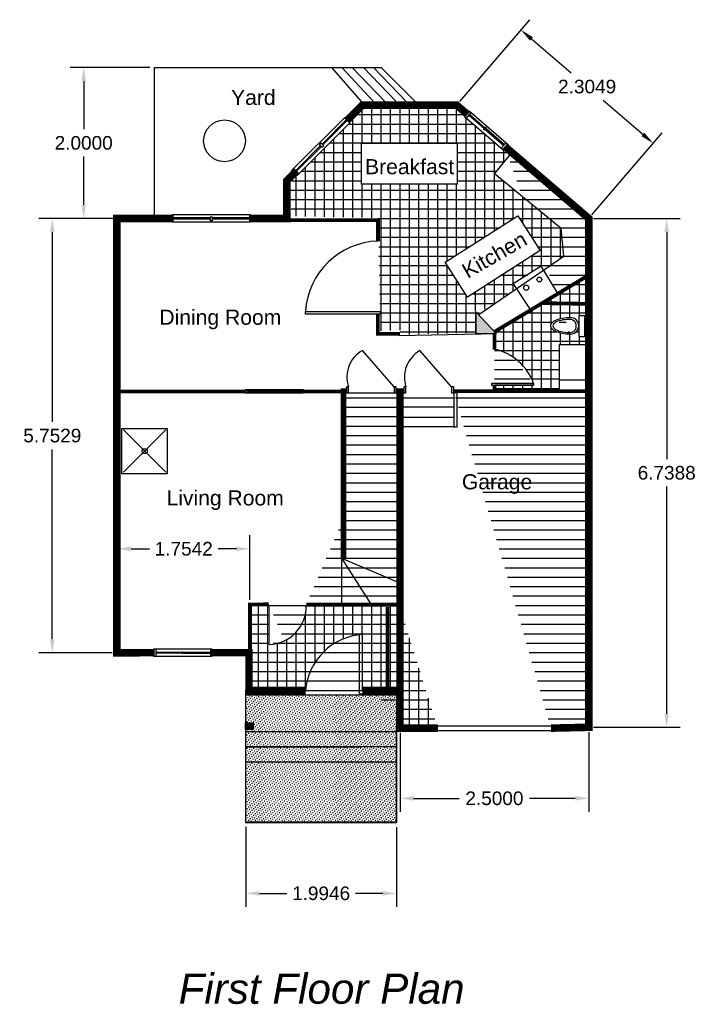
# Model space of a CAD drawing. Header units: inches. Extents: x -1.3 to 17.8, y -4.4 to 8.8.
import ezdxf

# ---------------------------------------------------------------- set-up
doc = ezdxf.new("R2010")
doc.units = ezdxf.units.IN
doc.header["$MEASUREMENT"] = 0
doc.linetypes.add('DASHDOT', pattern=[1, 0.5, -0.25, 0, -0.25])
doc.layers.add('Dimensions', color=3, linetype='Continuous')
doc.layers.add('Text', color=5, linetype='Continuous')
doc.styles.get("Standard").update_dxf_attribs({"font": 'ARIAL.TTF'})
doc.dimstyles.get("Standard").update_dxf_attribs({"dimtxt": 0.18, "dimasz": 0.18, "dimexe": 0.18, "dimexo": 0.0625, "dimgap": 0.09, "dimtad": 0, "dimtih": 1, "dimtoh": 1, "dimdec": 4, "dimzin": 0, "dimdsep": 46, "dimtxsty": 'Standard', "dimcen": 0.09, "dimadec": 0, "dimazin": 0, "dimtfac": 1, "dimtdec": 4, "dimtofl": 0, "dimtmove": 0, "dimatfit": 3, "dimfxl": 1, "dimtolj": 1, "dimtzin": 0, "dimarcsym": 0})
pattern_1 = [(0, (0, 0), (3.469446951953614e-17, 0.125), [])]
pattern_2 = [(90, (0, 0), (-0.125, 2.775557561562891e-17), [])]

# ---------------------------------------------------------------- blocks, each defined once
blk = doc.blocks.new('*D0')
at = {"layer": 'Defpoints', "color": 0}
for p in [(0, 6), (-0.855318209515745, 0.2470846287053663), (0, 0.2470846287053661)]:
    blk.add_point(p, dxfattribs=at)
at = {"layer": 'Dimensions', "color": 0, "lineweight": -2}
for p, q in [((-0.0625, 6), (-1.035318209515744, 6)), ((-0.8553182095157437, 5.82), (-0.8553182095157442, 3.305445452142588)), ((-0.8553182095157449, 0.4270846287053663), (-0.8553182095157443, 2.941639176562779)), ((-0.0625, 0.2470846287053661), (-1.035318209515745, 0.2470846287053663))]:
    blk.add_line(p, q, dxfattribs=at)
at = {"layer": 'Dimensions', "color": 0}
for points in [[(-0.8853182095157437, 5.82), (-0.8253182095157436, 5.82), (-0.8553182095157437, 6)], [(-0.8853182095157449, 0.4270846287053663), (-0.8253182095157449, 0.4270846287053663), (-0.855318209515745, 0.2470846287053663)]]:
    blk.add_solid(points, dxfattribs=at)
at = {"layer": 'Dimensions', "color": 0, "insert": (-0.8553182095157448, 3.123542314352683), "char_height": 0.18, "attachment_point": 5}
blk.add_mtext('\\A1;5.7529', dxfattribs=at)
blk = doc.blocks.new('*D1')
at = {"layer": 'Defpoints', "color": 0}
for p in [(6.25, 6), (6.25, -0.7387781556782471), (7.281712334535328, -0.7387781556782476)]:
    blk.add_point(p, dxfattribs=at)
at = {"layer": 'Dimensions', "color": 0, "lineweight": -2}
for p, q in [((6.3125, 6), (7.46171233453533, 6)), ((7.281712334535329, 5.82), (7.281712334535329, 2.812575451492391)), ((7.281712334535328, -0.5587781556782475), (7.281712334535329, 2.448646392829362)), ((6.3125, -0.7387781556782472), (7.461712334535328, -0.7387781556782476))]:
    blk.add_line(p, q, dxfattribs=at)
at = {"layer": 'Dimensions', "color": 0}
for points in [[(7.251712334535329, 5.82), (7.311712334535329, 5.82), (7.28171233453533, 6)], [(7.251712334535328, -0.5587781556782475), (7.311712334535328, -0.5587781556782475), (7.281712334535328, -0.7387781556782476)]]:
    blk.add_solid(points, dxfattribs=at)
at = {"layer": 'Dimensions', "color": 0, "insert": (7.281712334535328, 2.630610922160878), "char_height": 0.18, "attachment_point": 5}
blk.add_mtext('\\A1;6.7388', dxfattribs=at)
blk = doc.blocks.new('*D2')
at = {"layer": 'Defpoints', "color": 0}
for p in [(0.5, 8), (-0.4396860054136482, 6), (0.5, 6)]:
    blk.add_point(p, dxfattribs=at)
at = {"layer": 'Dimensions', "color": 0, "lineweight": -2}
for p, q in [((0.4375, 8), (-0.6196860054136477, 8)), ((-0.4396860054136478, 7.82), (-0.4396860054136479, 7.181903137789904)), ((-0.4396860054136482, 6.18), (-0.4396860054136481, 6.818096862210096)), ((0.4375, 6), (-0.6196860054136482, 6))]:
    blk.add_line(p, q, dxfattribs=at)
at = {"layer": 'Dimensions', "color": 0}
for points in [[(-0.4696860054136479, 7.82), (-0.4096860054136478, 7.82), (-0.4396860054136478, 8)], [(-0.4696860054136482, 6.18), (-0.4096860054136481, 6.18), (-0.4396860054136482, 6)]]:
    blk.add_solid(points, dxfattribs=at)
at = {"layer": 'Dimensions', "color": 0, "insert": (-0.4396860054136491, 7), "char_height": 0.18, "attachment_point": 5}
blk.add_mtext('\\A1;2.0000', dxfattribs=at)
blk = doc.blocks.new('*D3')
at = {"layer": 'Defpoints', "color": 0}
for p in [(5.353085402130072, 8.495266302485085), (4.5, 7.5), (6.25, 6)]:
    blk.add_point(p, dxfattribs=at)
at = {"layer": 'Dimensions', "color": 0, "lineweight": -2}
for p, q in [((4.540674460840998, 7.547453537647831), (5.470227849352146, 8.631932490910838)), ((5.489751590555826, 8.37812385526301), (6.015793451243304, 7.9272308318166)), ((6.966419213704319, 7.112408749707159), (6.440377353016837, 7.563301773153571)), ((6.290674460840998, 6.047453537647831), (7.220227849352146, 7.131932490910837))]:
    blk.add_line(p, q, dxfattribs=at)
at = {"layer": 'Dimensions', "color": 0}
for points in [[(5.509275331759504, 8.400901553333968), (5.470227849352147, 8.355346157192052), (5.353085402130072, 8.495266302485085)], [(6.985942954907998, 7.135186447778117), (6.946895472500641, 7.0896310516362), (7.103085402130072, 6.995266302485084)]]:
    blk.add_solid(points, dxfattribs=at)
at = {"layer": 'Dimensions', "color": 0, "insert": (6.228085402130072, 7.745266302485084), "char_height": 0.18, "attachment_point": 5}
blk.add_mtext('\\A1;2.3049', dxfattribs=at)
blk = doc.blocks.new('*D4')
at = {"layer": 'Defpoints', "color": 0}
for p in [(3.75, -0.75), (6.25, -0.7387781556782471), (3.75, -1.680030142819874)]:
    blk.add_point(p, dxfattribs=at)
at = {"layer": 'Dimensions', "color": 0, "lineweight": -2}
for p, q in [((3.75, -0.8125), (3.75, -1.860030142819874)), ((6.25, -0.8012781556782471), (6.25, -1.860030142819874)), ((3.93, -1.680030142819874), (4.535143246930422, -1.680030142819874)), ((6.07, -1.680030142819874), (5.464856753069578, -1.680030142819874))]:
    blk.add_line(p, q, dxfattribs=at)
at = {"layer": 'Dimensions', "color": 0}
for points in [[(3.93, -1.650030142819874), (3.93, -1.710030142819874), (3.75, -1.680030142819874)], [(6.07, -1.650030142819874), (6.07, -1.710030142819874), (6.25, -1.680030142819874)]]:
    blk.add_solid(points, dxfattribs=at)
at = {"layer": 'Dimensions', "color": 0, "insert": (5, -1.680030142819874), "char_height": 0.18, "attachment_point": 5}
blk.add_mtext('\\A1;2.5000', dxfattribs=at)
blk = doc.blocks.new('*D5')
at = {"layer": 'Defpoints', "color": 0}
for p in [(0.008244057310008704, 1.625021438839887), (0.008244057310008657, 0.8575467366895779), (1.762436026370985, 0.8852088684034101)]:
    blk.add_point(p, dxfattribs=at)
at = {"layer": 'Dimensions', "color": 0, "lineweight": -2}
for p, q in [((0.00824405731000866, 0.9200467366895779), (0.008244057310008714, 1.805021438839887)), ((1.762436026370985, 0.9477088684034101), (1.762436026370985, 1.805021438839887)), ((0.1882440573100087, 1.625021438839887), (0.4311040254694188, 1.625021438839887)), ((1.582436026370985, 1.625021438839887), (1.339576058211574, 1.625021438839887))]:
    blk.add_line(p, q, dxfattribs=at)
at = {"layer": 'Dimensions', "color": 0}
for points in [[(0.1882440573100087, 1.655021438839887), (0.1882440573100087, 1.595021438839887), (0.008244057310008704, 1.625021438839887)], [(1.582436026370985, 1.655021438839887), (1.582436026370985, 1.595021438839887), (1.762436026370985, 1.625021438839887)]]:
    blk.add_solid(points, dxfattribs=at)
at = {"layer": 'Dimensions', "color": 0, "insert": (0.8853400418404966, 1.625021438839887), "char_height": 0.18, "attachment_point": 5}
blk.add_mtext('\\A1;1.7542', dxfattribs=at)
blk = doc.blocks.new('*D6')
at = {"layer": 'Defpoints', "color": 0}
for p in [(1.707373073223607, -1.994881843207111), (3.701942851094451, -2), (1.707373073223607, -2.938222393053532)]:
    blk.add_point(p, dxfattribs=at)
at = {"layer": 'Dimensions', "color": 0, "lineweight": -2}
for p, q in [((1.707373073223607, -2.057381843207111), (1.707373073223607, -3.118222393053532)), ((3.701942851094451, -2.0625), (3.701942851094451, -3.118222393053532)), ((1.887373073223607, -2.938222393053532), (2.249562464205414, -2.938222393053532)), ((3.521942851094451, -2.938222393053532), (3.159753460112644, -2.938222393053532))]:
    blk.add_line(p, q, dxfattribs=at)
at = {"layer": 'Dimensions', "color": 0}
for points in [[(1.887373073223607, -2.908222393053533), (1.887373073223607, -2.968222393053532), (1.707373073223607, -2.938222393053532)], [(3.521942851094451, -2.908222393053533), (3.521942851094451, -2.968222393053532), (3.701942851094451, -2.938222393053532)]]:
    blk.add_solid(points, dxfattribs=at)
at = {"layer": 'Dimensions', "color": 0, "insert": (2.704657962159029, -2.938222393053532), "char_height": 0.18, "attachment_point": 5}
blk.add_mtext('\\A1;1.9946', dxfattribs=at)

msp = doc.modelspace()

# ---------------------------------------------------------------- hatches: boundary and pattern name
h = msp.add_hatch()
h.set_pattern_fill('ANSI31', color=256, angle=45, style=0)
h.set_pattern_definition(pattern_2)
h.paths.add_polyline_path([(2.311511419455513, 6.005816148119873), (2.300521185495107, 6.483506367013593), (3.273157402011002, 7.449868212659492), (4.482083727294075, 7.466340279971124), (5.201944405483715, 6.840401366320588), (5.009615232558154, 6.598810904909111), (5.87784414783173, 5.863058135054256), (5.916310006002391, 5.495181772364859), (5.663534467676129, 5.324970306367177), (5.625068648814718, 5.363405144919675), (5.245905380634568, 5.132796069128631), (5.289866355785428, 5.072398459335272), (4.784315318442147, 4.737466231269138), (4.745849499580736, 4.775901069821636), (4.745046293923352, 4.486287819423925), (3.751920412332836, 4.459942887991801), (3.751920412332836, 4.521414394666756), (3.488258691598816, 4.512632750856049), (3.461892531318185, 6.005512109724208), (2.310569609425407, 6.031857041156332)])
h.paths.add_polyline_path([(3.239245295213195, 6.997471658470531), (4.508428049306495, 6.997471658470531), (4.508428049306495, 6.452632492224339), (3.239245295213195, 6.452632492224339)], flags=16)
h.paths.add_polyline_path([(4.349231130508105, 5.418971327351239), (5.31103355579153, 6.033558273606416), (5.604729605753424, 5.573936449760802), (4.64292718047, 4.959349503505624)], flags=16)
h = msp.add_hatch()
h.set_pattern_fill('ANSI31', color=256, angle=315, style=0)
h.set_pattern_definition(pattern_1)
h.paths.add_polyline_path([(3.239245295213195, 6.997471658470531), (4.508428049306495, 6.997471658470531), (4.508428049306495, 6.452632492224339), (3.239245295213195, 6.452632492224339)], flags=16)
h.paths.add_polyline_path([(4.349231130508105, 5.418971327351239), (5.31103355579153, 6.033558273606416), (5.604729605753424, 5.573936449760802), (4.64292718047, 4.959349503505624)], flags=16)
h.paths.add_polyline_path([(2.311511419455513, 6.005816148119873), (2.300521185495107, 6.483506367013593), (3.273157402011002, 7.449868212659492), (4.482083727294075, 7.466340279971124), (5.201944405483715, 6.840401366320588), (5.009615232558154, 6.598810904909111), (5.87784414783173, 5.863058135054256), (5.916310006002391, 5.495181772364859), (5.663534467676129, 5.324970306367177), (5.625068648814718, 5.363405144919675), (5.245905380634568, 5.132796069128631), (5.289866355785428, 5.072398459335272), (4.784315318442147, 4.737466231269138), (4.745849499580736, 4.775901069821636), (4.745046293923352, 4.486287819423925), (3.751920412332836, 4.459942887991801), (3.751920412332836, 4.521414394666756), (3.488258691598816, 4.512632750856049), (3.461892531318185, 6.005512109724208), (2.310569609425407, 6.031857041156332)])
h = msp.add_hatch()
h.set_pattern_fill('ANSI31', color=256, angle=315, style=0)
h.set_pattern_definition(pattern_1)
h.paths.add_polyline_path([(5.860813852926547, 4.331963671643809), (6.224612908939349, 4.331963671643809), (6.224612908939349, 3.726120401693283), (5.860813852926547, 3.726120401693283)], flags=16)
h.paths.add_polyline_path([(6.19686919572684, 4.711354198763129), (6.117204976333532, 4.711354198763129), (6.117204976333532, 4.436372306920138), (6.19686919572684, 4.436372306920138)], flags=16)
h.paths.add_polyline_path([(4.962419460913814, 3.790761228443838), (5.51973592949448, 3.790761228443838), (5.51973592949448, 3.813724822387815), (4.962419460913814, 3.813724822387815)], flags=16)
edge = h.paths.add_edge_path()
edge.add_line((5.75, -0.75), (6.25, -0.7387781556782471))
edge.add_line((6.25, -0.7387781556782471), (6.25, 6))
edge.add_line((6.25, 6), (5.136657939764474, 6.954293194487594))
edge.add_ellipse((6.009893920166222, 4.577825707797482), major_axis=(-0.07574999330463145, 0.07574999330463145), ratio=0.9999999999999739, start_angle=131.0460463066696, end_angle=318.9539536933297)
edge.add_ellipse((6.003617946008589, 4.577825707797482), major_axis=(-0.2613212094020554, 0), ratio=0.4089667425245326, start_angle=270, end_angle=450)
edge.add_line((5.636713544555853, 4.878028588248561), (6.234809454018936, 4.868839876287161))
edge.add_line((6.25, 5.25), (4.992406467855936, 4.492946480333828))
edge.add_line((5.00254108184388, 4.262663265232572), (5.00254108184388, 4.478926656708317))
edge.add_arc((4.848215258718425, 3.571558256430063), 0.7138519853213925, 19.83052791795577, 77.51479971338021)
edge.add_line((5.00254108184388, 3.723323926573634), (5.00254108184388, 3.786775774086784))
edge.add_line((6.25, 3.71392294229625), (4.460516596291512, 3.71392294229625))
h = msp.add_hatch()
h.set_pattern_fill('ANSI31', color=256, angle=315, style=0)
h.set_pattern_definition(pattern_1)
h.paths.add_polyline_path([(6.19686919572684, 4.711354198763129), (6.117204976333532, 4.711354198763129), (6.117204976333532, 4.436372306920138), (6.19686919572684, 4.436372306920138)], flags=16)
edge = h.paths.add_edge_path()
edge.add_arc((4.8465077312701, 3.570673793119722), 0.7157583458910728, 19.85076068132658, 77.47556172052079)
edge.add_line((5.51973592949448, 3.813724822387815), (5.51973592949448, 3.790761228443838))
edge.add_line((5.51973592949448, 3.790761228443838), (5.00254108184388, 3.790761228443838))
edge.add_line((5.00254108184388, 3.790761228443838), (5.00254108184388, 3.71392294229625))
edge.add_line((5.00254108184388, 3.71392294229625), (5.860813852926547, 3.726120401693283))
edge.add_line((5.860813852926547, 3.726120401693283), (5.860813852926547, 4.331963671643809))
edge.add_line((5.860813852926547, 4.331963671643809), (6.224612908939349, 4.331963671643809))
edge.add_line((6.224612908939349, 4.331963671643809), (6.25, 5.25))
edge.add_line((6.25, 5.25), (5.00012419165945, 4.497592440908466))
edge.add_line((5.00012419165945, 4.497592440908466), (5.00254108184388, 4.269217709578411))
edge.add_ellipse((6.003617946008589, 4.577825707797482), major_axis=(-0.2613212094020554, 0), ratio=0.4089667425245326, start_angle=270, end_angle=450)
edge.add_ellipse((6.009893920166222, 4.577825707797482), major_axis=(-0.07574999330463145, 0.07574999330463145), ratio=0.9999999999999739, start_angle=131.0460463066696, end_angle=318.9539536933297)
h = msp.add_hatch()
h.set_pattern_fill('ANSI31', color=256, angle=45, style=0)
h.set_pattern_definition(pattern_2)
h.paths.add_polyline_path([(6.19686919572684, 4.711354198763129), (6.117204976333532, 4.711354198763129), (6.117204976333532, 4.436372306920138), (6.19686919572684, 4.436372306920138)], flags=16)
edge = h.paths.add_edge_path()
edge.add_arc((4.8465077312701, 3.570673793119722), 0.7157583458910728, 19.85076068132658, 77.47556172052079)
edge.add_line((5.51973592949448, 3.813724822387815), (5.51973592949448, 3.790761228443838))
edge.add_line((5.51973592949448, 3.790761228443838), (5.00254108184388, 3.790761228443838))
edge.add_line((5.00254108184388, 3.790761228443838), (5.00254108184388, 3.71392294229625))
edge.add_line((5.00254108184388, 3.71392294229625), (5.860813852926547, 3.726120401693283))
edge.add_line((5.860813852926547, 3.726120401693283), (5.860813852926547, 4.331963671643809))
edge.add_line((5.860813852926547, 4.331963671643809), (6.224612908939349, 4.331963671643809))
edge.add_line((6.224612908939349, 4.331963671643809), (6.25, 5.25))
edge.add_line((6.25, 5.25), (5.00012419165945, 4.497592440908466))
edge.add_line((5.00012419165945, 4.497592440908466), (5.00254108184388, 4.269217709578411))
edge.add_ellipse((6.009893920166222, 4.577825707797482), major_axis=(-0.07574999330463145, 0.07574999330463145), ratio=0.9999999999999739, start_angle=131.0460463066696, end_angle=318.9539536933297)
edge.add_ellipse((6.003617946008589, 4.577825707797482), major_axis=(-0.2613212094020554, 0), ratio=0.4089667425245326, start_angle=270, end_angle=450)
for points in [[(4.752863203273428, 4.761752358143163), (5.02544116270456, 4.470545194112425), (4.752863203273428, 4.470545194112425)], [(1.703715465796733, -0.6805423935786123), (1.806176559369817, -0.6805423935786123), (1.806176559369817, -0.7692704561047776), (1.703715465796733, -0.7692704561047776)]]:
    msp.add_hatch(color=256).paths.add_polyline_path(points)
h = msp.add_hatch()
h.set_pattern_fill('ANSI31', color=256, angle=315, style=0)
h.set_pattern_definition(pattern_1)
edge = h.paths.add_edge_path()
edge.add_line((2.5, -0.25), (1.75, -0.25))
edge.add_line((1.75, -0.25), (1.75, 0.25))
edge.add_line((1.75, 0.25), (1.25, 0.25))
edge.add_arc((3.304462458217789, -0.3162371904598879), 0.8084638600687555, 93.51111055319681, 175.300507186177)
edge.add_line((3.254950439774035, -0.25), (3.254950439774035, 0.4907091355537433))
edge.add_line((3.75, -0.25), (3.25, -0.25))
edge.add_line((4.25, -0.75), (3.75, -0.75))
edge.add_line((3.75, -0.75), (3.75, 3.75))
edge.add_line((2.507070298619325, 0.8852793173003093), (3.736870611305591, 0.8852793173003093))
edge.add_arc((2.003498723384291, 0.8637717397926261), 0.5048635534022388, 271.4681904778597, 361.5667085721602)
edge.add_line((2.016434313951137, 0.875669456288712), (2.016434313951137, 0.3576781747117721))
edge.add_line((1.762436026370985, 0.25), (1.762436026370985, 0.8852088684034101))
edge.add_line((1.762436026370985, 0.8852088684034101), (2.012436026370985, 0.8905934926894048))
h = msp.add_hatch()
h.set_pattern_fill('ANSI31', color=256, angle=135, style=0)
h.set_pattern_definition([(180, (0, 0), (-2.775557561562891e-17, -0.125), [])])
edge = h.paths.add_edge_path()
edge.add_arc((2.003498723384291, 0.8637717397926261), 0.5048635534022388, 271.4681904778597, 361.5667085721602)
edge.add_line((2.507070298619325, 0.8852793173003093), (3.736870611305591, 0.8852793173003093))
edge.add_line((4.25, -0.75), (3.75, -0.75))
edge.add_line((3.75, -0.75), (3.75, 3.75))
edge.add_line((3.75, -0.25), (3.25, -0.25))
edge.add_line((3.254950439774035, -0.25), (3.254950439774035, 0.4907091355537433))
edge.add_arc((3.304462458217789, -0.3162371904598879), 0.8084638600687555, 93.51111055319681, 175.300507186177)
edge.add_line((2.5, -0.25), (1.75, -0.25))
edge.add_line((1.75, -0.25), (1.75, 0.25))
edge.add_line((1.75, 0.25), (1.25, 0.25))
edge.add_line((1.762436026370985, 0.25), (1.762436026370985, 0.8852088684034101))
edge.add_line((1.762436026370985, 0.8852088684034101), (2.012436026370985, 0.8905934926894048))
edge.add_line((2.016434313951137, 0.875669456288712), (2.016434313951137, 0.3576781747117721))
h = msp.add_hatch()
h.set_pattern_fill('ANSI31', color=256, angle=45, style=0)
h.set_pattern_definition(pattern_2)
edge = h.paths.add_edge_path()
edge.add_line((2.507070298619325, 0.8852793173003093), (3.736870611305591, 0.8852793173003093))
edge.add_line((4.25, -0.75), (3.75, -0.75))
edge.add_line((3.75, -0.75), (3.75, 3.75))
edge.add_line((3.75, -0.25), (3.25, -0.25))
edge.add_line((3.254950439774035, -0.25), (3.254950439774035, 0.4907091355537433))
edge.add_arc((3.304462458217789, -0.3162371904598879), 0.8084638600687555, 93.51111055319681, 175.300507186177)
edge.add_line((2.5, -0.25), (1.75, -0.25))
edge.add_line((1.75, -0.25), (1.75, 0.25))
edge.add_line((1.75, 0.25), (1.25, 0.25))
edge.add_line((1.762436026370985, 0.25), (1.762436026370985, 0.8852088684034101))
edge.add_line((1.762436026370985, 0.8852088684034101), (2.012436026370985, 0.8905934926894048))
edge.add_line((2.016434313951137, 0.875669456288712), (2.016434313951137, 0.3576781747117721))
edge.add_arc((2.003498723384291, 0.8637717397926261), 0.5048635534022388, 271.4681904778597, 361.5667085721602)
h = msp.add_hatch()
h.set_pattern_fill('ANSI31', color=256, angle=315, style=0)
h.set_pattern_definition([(0, (1.800750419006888, 0), (3.469446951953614e-17, 0.125), [])])
h.paths.add_polyline_path([(3.770255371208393, 3.690388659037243), (3.012977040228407, 3.690388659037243), (3.012977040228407, 1.492447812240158), (3.755831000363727, 1.492447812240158)])
h = msp.add_hatch()
h.set_pattern_fill('DOTS', color=256, scale=0.5, angle=45, style=0)
h.set_pattern_definition([(45, (0, 0), (-0.0110485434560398, 0.03314563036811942), [0, -0.03125])])
h.paths.add_polyline_path([(1.707373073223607, -0.3085004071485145), (3.70345172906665, -0.3085004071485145), (3.70345172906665, -1.994881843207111), (1.707373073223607, -1.994881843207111)])

# ---------------------------------------------------------------- linework, layer by layer
for p, q in [((0.6489135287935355, 2.638084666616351), (0.08641352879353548, 3.200584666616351)), ((0.6489135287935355, 3.200584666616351), (0.08641352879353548, 2.638084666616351))]:
    msp.add_line(p, q)
for points in [[(0.5, 6), (0.5, 8), (3.5, 8), (4, 7.5)], [(3.238412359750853, 7.546512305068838), (2.846448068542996, 8)], [(2.981413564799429, 8), (3.393528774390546, 7.553171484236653)], [(3.115569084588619, 8), (3.552865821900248, 7.544326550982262)], [(3.265296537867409, 8), (3.694498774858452, 7.553171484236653)], [(3.399429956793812, 8), (3.836131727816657, 7.544326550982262)], [(2.717355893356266, 6.984036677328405), (3.05464517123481, 7.322452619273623), (3.060288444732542, 7.305536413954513), (2.7283077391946, 6.973823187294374)], [(4.689881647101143, 7.403185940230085), (4.624624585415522, 7.32820077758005)], [(4.865256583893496, 7.189130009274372), (4.657833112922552, 7.366359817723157)], [(4.874459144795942, 7.201682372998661), (4.669204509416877, 7.379426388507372)], [(4.66921436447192, 7.379437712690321), (4.875273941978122, 7.201449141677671)], [(4.878030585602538, 7.178486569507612), (5.124731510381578, 6.967440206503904)], [(5.124724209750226, 6.967431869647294), (4.878193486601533, 7.178076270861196)], [(4.888638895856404, 7.189904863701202), (5.133972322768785, 6.977992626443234)], [(2.708486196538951, 6.954017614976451), (2.380272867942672, 6.626068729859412), (2.37462959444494, 6.640165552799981), (2.697518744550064, 6.964133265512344)], [(5.156415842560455, 7.003621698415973), (5.090868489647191, 6.928770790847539)], [(4.792847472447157, 4.728211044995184), (5.919474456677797, 5.499967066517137), (5.882615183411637, 5.868436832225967), (5.002809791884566, 6.592456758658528), (5.222253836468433, 6.859493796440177)], [(1.238295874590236, 5.991351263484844), (0.7265031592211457, 5.991351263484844), (0.7265031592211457, 6.010232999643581), (1.238295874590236, 6.010232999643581)], [(1.26191707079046, 6.010232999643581), (1.773709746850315, 6.010232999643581), (1.773709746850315, 5.991351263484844), (1.26191707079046, 5.991351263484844)], [(5.84510213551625, 5.00358637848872), (5.618433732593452, 5.367651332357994), (5.248756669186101, 5.132106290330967), (5.482617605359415, 4.781597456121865)], [(5.51973592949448, 3.813724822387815), (5.51973592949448, 3.790761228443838), (5.00254108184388, 3.790761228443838), (5.00254108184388, 3.71392294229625), (5.860813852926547, 3.726120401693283), (5.860813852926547, 4.331963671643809), (6.224612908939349, 4.331963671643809), (6.25, 5.25), (5.00012419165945, 4.497592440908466), (5.00254108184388, 4.269217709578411)], [(4.752863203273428, 4.470545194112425), (4.752863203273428, 4.761752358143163)], [(4.752863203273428, 4.761752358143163), (5.02544116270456, 4.470545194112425)], [(5.02544116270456, 4.470545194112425), (4.752863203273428, 4.470545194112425), (4.752863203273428, 4.761752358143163)], [(4.752863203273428, 4.752358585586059), (4.752863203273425, 4.470545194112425)], [(3.732419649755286, 4.450586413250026), (4.823921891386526, 4.469992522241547)], [(3.671561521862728, 3.771243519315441), (3.25227676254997, 4.251423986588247)], [(4.432933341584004, 3.769865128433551), (4.013648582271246, 4.250045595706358)], [(5.861284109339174, 3.86442807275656), (6.216151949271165, 3.86442807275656)], [(1.726750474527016, 3.734399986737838), (1.726750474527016, 3.684092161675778)], [(2.071988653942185, 3.71377603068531), (1.726750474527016, 3.71377603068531)], [(2.071988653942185, 3.704376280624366), (1.726750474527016, 3.704376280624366)], [(2.45207277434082, 3.71377603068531), (2.083811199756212, 3.71377603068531)], [(2.084049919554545, 3.704376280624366), (2.45207277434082, 3.704376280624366)], [(2.45207277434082, 3.734399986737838), (2.45207277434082, 3.684140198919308)], [(3.047080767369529, 3.690388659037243), (3.746661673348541, 3.690388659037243)], [(3.794965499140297, 3.623067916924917), (4.458056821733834, 3.623067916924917)], [(3.790603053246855, 3.505376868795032), (4.462419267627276, 3.505376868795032)], [(3.768790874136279, 3.370250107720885), (4.462419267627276, 3.370250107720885)], [(4.460595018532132, 3.239482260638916), (3.768790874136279, 3.239482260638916)], [(2.972643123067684, 1.507171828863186), (2.972643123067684, 0.9061519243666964)], [(2.972643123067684, 1.5), (3.754497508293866, 1.167853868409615)], [(2.972643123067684, 1.5), (3.370959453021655, 0.8804321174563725)], [(3.254950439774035, -0.298313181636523), (3.213169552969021, -0.298313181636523), (3.213169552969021, 0.4869925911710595)], [(3.254950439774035, -0.25), (3.254950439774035, 0.4907091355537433)], [(0.5142434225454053, 0.3001655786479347), (0.5142434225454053, 0.199784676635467)], [(1.23956572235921, 0.2999652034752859), (1.23956572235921, 0.1997270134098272)], [(0.8594816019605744, 0.2527542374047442), (0.5142434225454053, 0.2527542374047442)], [(0.8594816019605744, 0.2433544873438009), (0.5142434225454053, 0.2433544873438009)], [(1.23956572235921, 0.2527542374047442), (0.8713041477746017, 0.2527542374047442)], [(0.8715428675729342, 0.2433544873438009), (1.23956572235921, 0.2433544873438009)], [(1.701942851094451, -0.25), (1.701942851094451, -2), (3.701942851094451, -2), (3.701942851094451, -0.75)], [(3.701245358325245, -0.800533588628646), (1.705904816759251, -0.800533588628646)], [(3.701942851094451, -0.9983822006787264), (1.705904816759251, -0.9983822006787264), (3.239688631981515, -0.9983822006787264)], [(1.7098835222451, -1.195417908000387), (3.700148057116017, -1.195417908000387)]]:
    msp.add_lwpolyline(points)
for points, const_width in [([(4.644728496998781, 7.375947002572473), (4.5, 7.5), (3.25, 7.5), (3.043759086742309, 7.293759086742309)], 0.1), ([(5.75, -0.75), (6.25, -0.7387781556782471), (6.25, 6), (5.136657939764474, 6.954293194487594)], 0.1), ([(2.382419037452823, 6.632419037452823), (2.25, 6.5), (2.25, 6), (1.75, 6)], 0.1), ([(0.5, 0.25), (0, 0.2470846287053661), (0, 6), (0.75, 6)], 0.1), ([(3.457656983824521, 5.696561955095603), (3.457656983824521, 5.976440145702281), (2.282487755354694, 5.976440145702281)], 0.05), ([(6.25, 5.25), (4.992406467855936, 4.492946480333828)], 0.05), ([(5.636713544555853, 4.878028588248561), (6.234809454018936, 4.868839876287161)], 0.05), ([(3.750435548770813, 4.470545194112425), (3.455476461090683, 4.470545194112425), (3.455476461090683, 4.731720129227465)], 0.05), ([(5.00254108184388, 4.262663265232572), (5.00254108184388, 4.478926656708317)], 0.05), ([(5.00254108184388, 3.723323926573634), (5.00254108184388, 3.786775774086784)], 0.05), ([(1.713938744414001, 3.70930945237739), (0.00807079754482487, 3.70930945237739)], 0.05), ([(2.999010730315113, 3.709594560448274), (2.463352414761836, 3.709594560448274)], 0.05), ([(6.25, 3.71392294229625), (4.460516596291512, 3.71392294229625)], 0.05), ([(1.762436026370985, 0.25), (1.762436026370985, 0.8852088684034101), (2.012436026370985, 0.8905934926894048)], 0.05), ([(2.507070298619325, 0.8852793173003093), (3.736870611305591, 0.8852793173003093)], 0.05), ([(3.584884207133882, 0.8556424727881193), (3.584884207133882, -0.2182609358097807)], 0.05), ([(2.5, -0.25), (1.75, -0.25), (1.75, 0.25), (1.25, 0.25)], 0.1), ([(3.75, -0.25), (3.25, -0.25)], 0.1)]:
    msp.add_lwpolyline(points, dxfattribs=dict(const_width=const_width))
for points in [[(3.017963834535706, 7.336549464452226), (2.312553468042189, 6.634526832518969), (2.385916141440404, 6.566862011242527), (3.091326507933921, 7.271704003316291)], [(4.666755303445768, 7.422992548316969), (5.188079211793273, 6.976503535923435), (5.118031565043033, 6.90550025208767), (4.603426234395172, 7.346361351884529)], [(4.881602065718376, 7.210603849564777), (4.895887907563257, 7.198113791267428), (4.869101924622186, 7.167780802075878), (4.856601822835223, 7.178486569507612), (4.879816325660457, 7.207035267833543)], [(2.685010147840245, 6.975670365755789), (2.721691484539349, 6.941837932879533), (2.741442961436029, 6.961573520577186), (2.699118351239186, 7.001044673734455), (2.682188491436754, 6.978489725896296)], [(3.239245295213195, 6.997471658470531), (4.508428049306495, 6.997471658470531), (4.508428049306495, 6.452632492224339), (3.239245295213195, 6.452632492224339)], [(0.734717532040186, 6.050056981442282), (1.765718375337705, 6.050056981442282), (1.765718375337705, 5.94927946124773), (0.734717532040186, 5.94927946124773)], [(1.238295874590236, 6.022820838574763), (1.26191707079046, 6.022820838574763), (1.26191707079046, 5.969322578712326), (1.238295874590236, 5.969322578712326)], [(4.349231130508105, 5.418971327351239), (5.31103355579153, 6.033558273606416), (5.604729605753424, 5.573936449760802), (4.64292718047, 4.959349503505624)], [(3.495379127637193, 4.734008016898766), (2.498695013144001, 4.734008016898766), (2.498695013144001, 4.769074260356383), (3.495379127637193, 4.769074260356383)], [(6.19686919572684, 4.711354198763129), (6.117204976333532, 4.711354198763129), (6.117204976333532, 4.436372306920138), (6.19686919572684, 4.436372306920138)], [(5.860813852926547, 4.331963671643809), (6.224612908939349, 4.331963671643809), (6.224612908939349, 3.726120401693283), (5.860813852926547, 3.726120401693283)], [(4.962419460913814, 3.790761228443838), (5.51973592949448, 3.790761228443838), (5.51973592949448, 3.813724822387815), (4.962419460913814, 3.813724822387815)], [(1.702842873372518, 3.734399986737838), (2.469050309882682, 3.734399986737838), (2.469179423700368, 3.684141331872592), (1.702801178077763, 3.684090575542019)], [(2.071988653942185, 3.723117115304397), (2.083811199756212, 3.723117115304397), (2.083811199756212, 3.69780342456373), (2.071988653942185, 3.69780342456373)], [(3.066957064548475, 3.690957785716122), (3.066957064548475, 3.771243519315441), (3.039295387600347, 3.771243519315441), (3.039295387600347, 3.690957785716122)], [(3.699223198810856, 3.690957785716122), (3.699223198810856, 3.771243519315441), (3.671561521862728, 3.771243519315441), (3.671561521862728, 3.690957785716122)], [(3.828328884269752, 3.689579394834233), (3.828328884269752, 3.769865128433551), (3.800667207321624, 3.769865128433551), (3.800667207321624, 3.689579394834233)], [(4.460595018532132, 3.689579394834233), (4.460595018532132, 3.769865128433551), (4.432933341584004, 3.769865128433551), (4.432933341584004, 3.689579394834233)], [(4.460595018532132, 3.689579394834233), (4.460595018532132, 3.239482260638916), (4.5060437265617, 3.239482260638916), (4.5060437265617, 3.689010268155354)], [(0.06766352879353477, 3.219334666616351), (0.6676635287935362, 3.219334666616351), (0.6676635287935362, 2.619334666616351), (0.06766352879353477, 2.619334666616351)], [(0.4903358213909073, 0.3000935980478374), (1.256672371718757, 0.2999622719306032), (1.256672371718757, 0.1997270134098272), (0.4902941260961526, 0.1997270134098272)], [(0.8594816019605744, 0.262095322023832), (0.8713041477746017, 0.262095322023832), (0.8713041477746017, 0.236781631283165), (0.8594816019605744, 0.236781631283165)], [(1.707373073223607, -0.3085004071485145), (3.70345172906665, -0.3085004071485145), (3.70345172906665, -1.994881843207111), (1.707373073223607, -1.994881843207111)], [(1.703715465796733, -0.6805423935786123), (1.806176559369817, -0.6805423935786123), (1.806176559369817, -0.7692704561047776), (1.703715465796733, -0.7692704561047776)], [(4.246686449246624, -0.7208506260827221), (5.762016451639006, -0.7208506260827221), (5.762016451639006, -0.7855561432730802), (4.246686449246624, -0.7855561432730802)]]:
    msp.add_lwpolyline(points, close=True)
for points in [[(3, 3.75, 0.075, 0.075, 0), (3, 1.5, 0, 0, 0), (3.75, 1.5, 0, 0, 0)], [(4.25, -0.75, 0.1, 0.1, 0), (3.75, -0.75, 0.1, 0.1, 0), (3.75, 3.75, 0, 0, 0)]]:
    msp.add_lwpolyline(points, format="xyseb")
at = {"const_width": 0.01}
msp.add_lwpolyline([(2.016434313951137, 0.875669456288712), (2.016434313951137, 0.3576781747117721, 0.9999999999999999)], format="xyb", dxfattribs=at)
for centre, radius in [((1.425559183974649, 7.027528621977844), 0.2767777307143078), ((5.595637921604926, 5.191125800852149), 0.03183768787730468), ((5.421819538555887, 5.082932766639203), 0.03416623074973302), ((0.3676635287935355, 2.919334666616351), 0.03416623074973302)]:
    msp.add_circle(centre, radius)
for centre, radius, start, end in [((3.487580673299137, 4.709616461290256), 0.9906715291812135, 91.73090866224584, 176.5591728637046), ((3.451799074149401, 3.898569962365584), 0.4053583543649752, 119.5020681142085, 198.3069939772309), ((4.213170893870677, 3.897191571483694), 0.4053583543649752, 119.5020681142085, 198.3069939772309), ((4.8465077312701, 3.570673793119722), 0.7157583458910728, 19.85076068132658, 77.47556172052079), ((4.848215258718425, 3.571558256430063), 0.7138519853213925, 19.83052791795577, 77.51479971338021), ((2.003498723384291, 0.8637717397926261), 0.5048635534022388, 271.4681904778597, 1.566708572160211), ((3.304462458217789, -0.3162371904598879), 0.8084638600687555, 93.51111055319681, 175.300507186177)]:
    msp.add_arc(centre, radius, start, end)
for centre, major_axis, ratio, start_param, end_param in [((6.003617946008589, 4.577825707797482), (-0.2613212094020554, 0), 0.4089667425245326, 4.71238898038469, 7.853981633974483), ((5.992285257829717, 4.575840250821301), (-0.2190096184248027, 0.001715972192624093), 0.3903595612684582, 4.715447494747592, 7.857040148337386), ((5.999083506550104, 4.575840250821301), (-0.06059999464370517, 0.06059999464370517), 0.9999999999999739, 2.287184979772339, 5.566796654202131), ((6.009893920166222, 4.577825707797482), (-0.07574999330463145, 0.07574999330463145), 0.9999999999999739, 2.287184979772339, 5.566796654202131)]:
    msp.add_ellipse(centre, major_axis=major_axis, ratio=ratio, start_param=start_param, end_param=end_param)

# ---------------------------------------------------------------- texts
at = {"layer": 'Text'}
for s, p in [('Yard', (1.51195822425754, 7.503003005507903)), ('Breakfast', (3.286947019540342, 6.585829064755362)), ('Dining Room', (0.5625650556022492, 4.5918568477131)), ('Garage', (4.569187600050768, 2.412494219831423)), ('Living Room', (0.657396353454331, 2.199295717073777))]:
    msp.add_text(s, height=0.2, dxfattribs=at).set_placement(p)
msp.add_text('Kitchen', height=0.2, rotation=30, dxfattribs=at).set_placement((4.645890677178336, 5.198138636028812))
at = {"layer": 'Text', "linetype": 'DASHDOT', "insert": (0.8173899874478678, -4), "char_height": 0.4, "width": 5.068426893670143, "attachment_point": 1}
msp.add_mtext('{\\fArial|b0|i1|c0|p34;First Floor Plan}', dxfattribs=at)

# ---------------------------------------------------------------- dimensions: what is measured, and where the dimension line sits
at = {"layer": 'Dimensions'}
dim = msp.add_aligned_dim(p1=(6.25, 6), p2=(4.5, 7.5), distance=-1.3108431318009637, dimstyle='Standard', dxfattribs=at)
dim.commit()
dim.dimension.update_dxf_attribs({"geometry": '*D3', "text_midpoint": (6.228085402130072, 7.745266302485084)})
for base, p1, p2, picture, middle in [((-0.4396860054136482, 6), (0.5, 8), (0.5, 6), '*D2', (-0.4396860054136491, 7)), ((-0.855318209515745, 0.2470846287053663), (0, 6), (0, 0.2470846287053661), '*D0', (-0.8553182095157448, 3.123542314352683)), ((7.281712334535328, -0.7387781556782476), (6.25, 6), (6.25, -0.7387781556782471), '*D1', (7.281712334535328, 2.630610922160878))]:
    dim = msp.add_linear_dim(base=base, p1=p1, p2=p2, angle=90, dimstyle='Standard', dxfattribs=at)
    dim.commit()
    dim.dimension.update_dxf_attribs({"geometry": picture, "text_midpoint": middle})
for base, p1, p2, picture, middle in [((0.008244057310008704, 1.625021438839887), (1.762436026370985, 0.8852088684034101), (0.008244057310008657, 0.8575467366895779), '*D5', (0.8853400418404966, 1.625021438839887)), ((3.75, -1.680030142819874), (6.25, -0.7387781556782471), (3.75, -0.75), '*D4', (5, -1.680030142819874)), ((1.707373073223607, -2.938222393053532), (3.701942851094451, -2), (1.707373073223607, -1.994881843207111), '*D6', (2.704657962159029, -2.938222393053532))]:
    dim = msp.add_linear_dim(base=base, p1=p1, p2=p2, dimstyle='Standard', dxfattribs=at)
    dim.commit()
    dim.dimension.update_dxf_attribs({"geometry": picture, "text_midpoint": middle})

doc.saveas('drawing.dxf')
